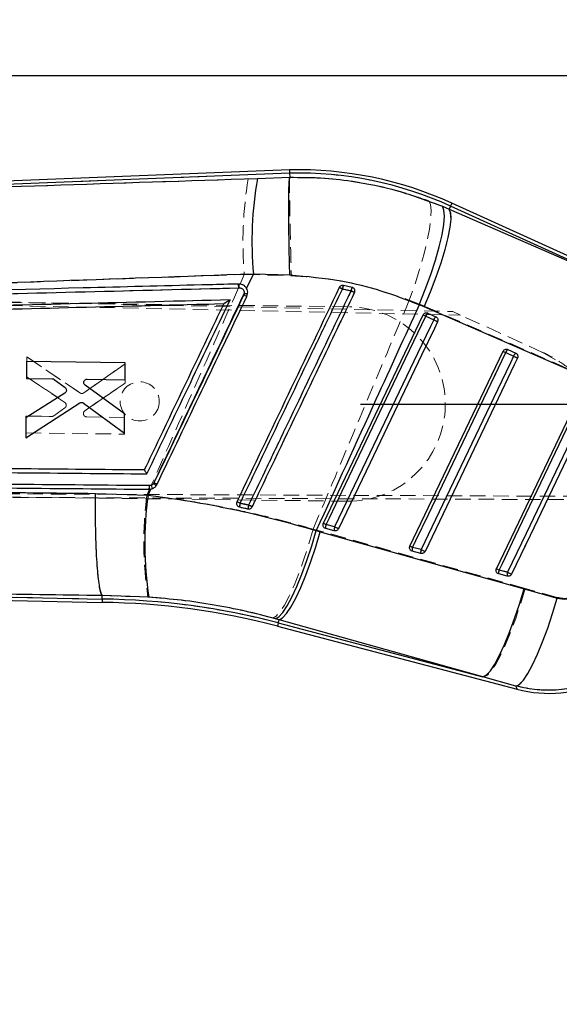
# Model space of a CAD drawing. Header units: millimetres. Extents: x 33 to 407, y 8 to 289.
# Tile 10 of 24: x 170 to 214, y 208 to 289. Entities that reach past the tile are written whole.
import ezdxf

# ---------------------------------------------------------------- set-up
doc = ezdxf.new("R2010")
doc.units = ezdxf.units.MM
doc.linetypes.add('HIDDEN', pattern=[1.905, 1.27, -0.635])
doc.layers.add('FORMATO', color=179, linetype='Continuous')
doc.styles.add('SLDTEXTSTYLE0', font='TXT', dxfattribs={"width": 0.75})
doc.dimstyles.new('SLDDIMSTYLE2', dxfattribs={"dimtxt": 3.5, "dimasz": 3.302, "dimexe": 0, "dimexo": 0.0625, "dimgap": 0.875, "dimtad": 1, "dimdec": 0, "dimrnd": 1e-09, "dimzin": 12, "dimdsep": 46, "dimtxsty": 'SLDTEXTSTYLE0', "dimsah": 1, "dimcen": 0.09, "dimadec": 0, "dimazin": 3, "dimtfac": 1, "dimtdec": 0, "dimtofl": 0, "dimtmove": 0, "dimatfit": 3, "dimfxl": 0, "dimfrac": 2, "dimtolj": 1, "dimtzin": 12, "dimarcsym": 0})

# ---------------------------------------------------------------- blocks, each defined once
blk = doc.blocks.new('_D_4')
at = {"layer": 'FORMATO'}
for p, q in [((197.437, 257.374), (258.731, 257.374)), ((257.731, 257.374), (257.731, 205.838)), ((100.965, 205.838), (258.731, 205.838))]:
    blk.add_line(p, q, dxfattribs=at)
for points in [[(257.731, 257.374), (257.223, 254.072), (258.239, 254.072)], [(257.731, 205.838), (258.239, 209.14), (257.223, 209.14)]]:
    blk.add_solid(points, dxfattribs=at)
at = {"layer": 'FORMATO', "insert": (253.219, 225.84), "char_height": 3.5, "attachment_point": 1, "rotation": 90, "style": 'SLDTEXTSTYLE0'}
blk.add_mtext('52', dxfattribs=at)
blk = doc.blocks.new('_D_5')
at = {"layer": 'FORMATO'}
for p, q in [((33.469, 264.248), (33.469, 285.231)), ((229.076, 257.158), (229.076, 285.231)), ((33.469, 284.231), (229.076, 284.231))]:
    blk.add_line(p, q, dxfattribs=at)
for points in [[(33.469, 284.231), (36.771, 283.723), (36.771, 284.739)], [(229.076, 284.231), (225.774, 284.739), (225.774, 283.723)]]:
    blk.add_solid(points, dxfattribs=at)
at = {"layer": 'FORMATO', "insert": (129.538, 288.743), "char_height": 3.5, "attachment_point": 1, "style": 'SLDTEXTSTYLE0'}
blk.add_mtext('196', dxfattribs=at)

msp = doc.modelspace()

# ---------------------------------------------------------------- linework, layer by layer
at = {"color": 7, "linetype": 'Continuous', "lineweight": 25}
for p, q in [((191.6412, 276.5273), (133.9535, 274.2359)), ((191.6496, 276.2563), (140.3129, 274.2172)), ((191.6412, 276.5273), (191.6496, 276.2563)), ((191.6496, 276.2563), (191.6601, 275.9165)), ((189.0085, 275.823), (191.6601, 275.9161)), ((191.6601, 275.9161), (191.6601, 275.9165)), ((223.008, 265.5824), (204.9261, 273.8033)), ((204.1473, 273.5426), (204.6999, 273.3057)), ((204.8139, 273.5564), (204.6999, 273.3057)), ((204.6999, 273.3057), (220.6064, 266.3765)), ((220.6064, 266.3765), (204.8139, 273.5564)), ((188.1298, 266.8267), (188.6922, 268.0055)), ((191.6658, 267.9132), (188.6922, 268.0055)), ((196.7629, 266.9176), (196.0502, 267.0723)), ((196.8234, 266.8968), (196.7629, 266.9176)), ((187.9371, 266.4229), (187.8999, 266.2946)), ((186.2673, 265.5865), (186.2662, 265.5864)), ((202.661, 265.3156), (202.2571, 265.4868)), ((218.5663, 258.3853), (202.661, 265.3156)), ((194.4123, 247.6231), (202.5657, 264.6617)), ((202.7913, 264.5537), (203.4353, 264.261)), ((202.9465, 264.8157), (202.9658, 264.8077)), ((202.9658, 264.8077), (203.6097, 264.5149)), ((201.4889, 245.7632), (209.1088, 261.6869)), ((209.4897, 261.8408), (209.5088, 261.8329)), ((209.5088, 261.8329), (210.1528, 261.5401)), ((209.3344, 261.579), (209.9784, 261.2862)), ((170.1331, 260.8436), (170.1158, 259.4703)), ((178.2027, 260.7406), (170.1331, 260.8436)), ((178.1854, 259.3674), (178.2027, 260.7406)), ((170.1158, 259.4703), (172.2306, 259.4433)), ((172.3921, 259.3884), (173.279, 258.7243)), ((175.0862, 259.4069), (178.1854, 259.3674)), ((178.1503, 256.5666), (174.92, 258.9062)), ((208.5655, 243.9033), (215.6519, 258.7121)), ((173.2608, 258.2675), (170.0753, 256.2466)), ((170.0548, 254.616), (174.4833, 257.4601)), ((174.7956, 257.4502), (178.1306, 254.9995)), ((170.0753, 256.2466), (170.0548, 254.616)), ((178.1306, 254.9995), (178.1503, 256.5666)), ((180.0638, 249.922), (180.3018, 250.4208)), ((180.1551, 250.4069), (180.3018, 250.4208)), ((180.5535, 250.9316), (180.5145, 250.8664)), ((175.7746, 250.0679), (180.0638, 249.922)), ((187.46, 248.989), (187.5466, 248.9555)), ((194.607, 247.1982), (194.5313, 247.2299)), ((195.3036, 247.0151), (194.607, 247.1982)), ((195.3343, 247.3321), (194.6378, 247.5151)), ((193.8257, 247.0217), (194.159, 246.9293)), ((194.159, 246.9293), (210.8352, 242.2644)), ((202.4109, 245.4722), (201.7144, 245.6553)), ((201.6837, 245.3383), (201.6078, 245.3701)), ((202.3802, 245.1552), (201.6837, 245.3383)), ((208.791, 243.7954), (208.5655, 243.9033)), ((208.7603, 243.4784), (208.6843, 243.5103)), ((209.4568, 243.2954), (208.7603, 243.4784)), ((209.4875, 243.6124), (208.791, 243.7954)), ((133.7985, 242.0626), (176.3172, 241.1531)), ((138.5671, 242.2318), (176.3218, 241.4243)), ((176.3218, 241.4243), (176.3267, 241.7116)), ((176.3267, 241.7116), (176.3264, 241.7121)), ((180.1367, 241.5747), (176.3267, 241.7116)), ((210.8352, 242.2644), (213.5379, 241.5102)), ((190.7929, 239.7327), (190.4994, 239.8146)), ((190.655, 239.2081), (210.266, 234.054)), ((190.724, 239.4703), (190.7929, 239.7327)), ((190.724, 239.4703), (207.4691, 235.0694)), ((207.4691, 235.0694), (190.7929, 239.7327)), ((210.1704, 234.3105), (207.4691, 235.0694))]:
    msp.add_line(p, q, dxfattribs=at)
at = {"color": 7, "linetype": 'HIDDEN', "lineweight": 18}
for p, q in [((139.8332, 274.1981), (191.6496, 276.2563)), ((188.2616, 275.7937), (139.8332, 274.1981)), ((191.6602, 275.9153), (188.2616, 275.7937)), ((191.6602, 275.9155), (191.6602, 275.9153)), ((204.7052, 273.3174), (203.0269, 273.9975)), ((204.8139, 273.5564), (204.7052, 273.3174)), ((220.0894, 266.6115), (204.7052, 273.3174)), ((204.8139, 273.5564), (220.0894, 266.6115)), ((187.9425, 267.9685), (187.5972, 267.1847)), ((187.9425, 267.9685), (191.7932, 267.864)), ((128.3734, 266.5752), (205.0027, 264.936)), ((187.4605, 266.8743), (137.1148, 265.6027)), ((187.4296, 267.1882), (187.4927, 267.1898)), ((187.5233, 266.8761), (187.4605, 266.8743)), ((187.8007, 267.1279), (187.8616, 267.0917)), ((188.1064, 266.8635), (188.1856, 266.6819)), ((128.4948, 266.1851), (196.5381, 265.3235)), ((128.496, 266.2745), (205.6363, 264.648)), ((201.4442, 265.8782), (202.6707, 265.3869)), ((202.6707, 265.3869), (218.051, 258.6774)), ((205.6363, 264.648), (205.0027, 264.936)), ((203.4351, 264.2587), (202.7911, 264.5515)), ((202.9654, 264.8078), (202.9357, 264.8194)), ((203.6094, 264.515), (202.9654, 264.8078)), ((212.3998, 261.573), (205.6363, 264.648)), ((209.5085, 261.833), (209.4791, 261.8445)), ((210.1525, 261.5402), (209.5085, 261.833)), ((170.1387, 261.2428), (170.1179, 259.6122)), ((170.1179, 259.6122), (170.1387, 261.2428)), ((174.4937, 258.2875), (170.1387, 261.2428)), ((170.1387, 261.2428), (174.4937, 258.2875)), ((209.9782, 261.284), (209.3342, 261.5768)), ((212.3071, 261.6151), (213.4672, 260.9665)), ((178.2022, 260.655), (174.8063, 258.2895)), ((174.8063, 258.2895), (178.2022, 260.655)), ((178.1822, 259.0878), (178.2022, 260.655)), ((170.1179, 259.6122), (173.2512, 257.5113)), ((173.2512, 257.5113), (170.1179, 259.6122)), ((174.8938, 256.8308), (178.1822, 259.0878)), ((178.1822, 259.0878), (174.8938, 256.8308)), ((173.2578, 257.0542), (172.3544, 256.4127)), ((170.0768, 256.3886), (170.0593, 255.0152)), ((172.1916, 256.362), (170.0768, 256.3886)), ((170.0768, 256.3886), (172.1916, 256.362)), ((172.1916, 256.362), (172.2365, 256.369)), ((174.8938, 256.8308), (174.8377, 256.7763)), ((178.1464, 256.2871), (175.0472, 256.326)), ((178.1289, 254.9139), (178.1464, 256.2871)), ((170.0593, 255.0152), (178.1289, 254.9139)), ((136.906, 251.0894), (180.1837, 250.701)), ((180.4147, 250.4535), (180.1551, 250.4069)), ((180.1837, 250.701), (180.332, 250.7277)), ((217.9026, 249.5463), (128.1623, 249.8993)), ((128.2924, 250.1968), (218.0328, 249.8164)), ((196.3368, 249.4248), (128.2935, 250.2863)), ((180.1903, 250.4074), (179.977, 249.9252)), ((187.5467, 248.9555), (187.4781, 248.9794)), ((194.5419, 247.2239), (194.6074, 247.198)), ((194.6074, 247.198), (195.3039, 247.0149)), ((194.6376, 247.5129), (195.3341, 247.3299)), ((194.1658, 246.9875), (193.5765, 247.1495)), ((210.9233, 242.2976), (194.1658, 246.9875)), ((201.7142, 245.6531), (202.4107, 245.4701)), ((201.6182, 245.3642), (201.684, 245.3381)), ((201.684, 245.3381), (202.3805, 245.155)), ((208.6943, 243.5046), (208.7606, 243.4782)), ((208.7606, 243.4782), (209.4571, 243.2952)), ((208.7908, 243.7934), (209.4873, 243.6103)), ((176.3218, 241.4243), (138.1847, 242.24)), ((176.3218, 241.4243), (176.3267, 241.7149)), ((176.3265, 241.7154), (176.3267, 241.7149)), ((176.3267, 241.7149), (180.0614, 241.5831)), ((213.5442, 241.5652), (210.9233, 242.2976)), ((176.3172, 241.1531), (176.3218, 241.4243)), ((190.2739, 239.8759), (190.7928, 239.7322)), ((190.724, 239.4703), (190.7928, 239.7322)), ((207.5503, 235.048), (190.724, 239.4703)), ((190.7928, 239.7322), (207.5503, 235.048)), ((207.5503, 235.048), (210.1697, 234.3124))]:
    msp.add_line(p, q, dxfattribs=at)
at = {"color": 8, "linetype": 'Continuous', "lineweight": 25}
msp.add_line((176.3218, 241.4243), (176.3172, 241.1531), dxfattribs=at)
at = {"color": 7, "linetype": 'HIDDEN', "lineweight": 18, "flags": 128}
for points in [[(203.0269, 273.9975), (203.167, 273.7019), (203.2238, 273.2073), (203.1957, 272.5272), (203.0836, 271.6803), (202.8906, 270.6898), (202.6218, 269.5829), (202.2847, 268.3899), (201.8886, 267.1436), (201.4442, 265.8782)], [(204.8139, 273.5564), (204.863, 273.6644), (204.8981, 273.7415), (204.9191, 273.7878), (204.9261, 273.8033)], [(204.7052, 273.3174), (204.8269, 273.0166), (204.8548, 272.5248), (204.7882, 271.8553), (204.6288, 271.0263), (204.3809, 270.0602), (204.0513, 268.9831), (203.6489, 267.824), (203.1845, 266.6144), (202.6707, 265.3869)], [(202.7911, 264.5515), (202.5282, 264.0022), (201.4767, 261.8049), (197.2708, 253.0156), (194.6376, 247.5129)], [(195.3341, 247.3299), (195.5969, 247.8792), (196.6484, 250.0765), (200.8544, 258.8658), (203.4351, 264.2587)], [(195.6528, 247.1792), (195.9157, 247.7285), (196.9672, 249.9259), (201.1731, 258.7151), (203.7538, 264.1081)], [(209.3342, 261.5768), (209.0714, 261.0274), (208.0199, 258.8301), (203.8139, 250.0409), (201.7142, 245.6531)], [(202.4107, 245.4701), (202.6735, 246.0194), (203.725, 248.2167), (207.931, 257.006), (209.9782, 261.284)], [(202.7294, 245.3194), (202.9923, 245.8687), (204.0438, 248.066), (208.2497, 256.8553), (210.2969, 261.1333)], [(215.8774, 258.6021), (215.6145, 258.0527), (214.563, 255.8554), (210.357, 247.0662), (208.7908, 243.7934)], [(209.4873, 243.6103), (209.7502, 244.1596), (210.8017, 246.357), (215.0077, 255.1462), (216.5214, 258.3093)], [(209.806, 243.4595), (210.0689, 244.0088), (211.1204, 246.2062), (215.3263, 254.9955), (216.84, 258.1585)], [(193.5765, 247.1495), (193.2129, 245.8953), (192.8243, 244.6888), (192.421, 243.5615), (192.0135, 242.5428), (191.6124, 241.6595), (191.2282, 240.9345), (190.871, 240.3869), (190.5501, 240.0309), (190.2739, 239.8759)], [(194.1658, 246.9875), (193.7907, 245.7351), (193.3909, 244.5303), (192.977, 243.4048), (192.5597, 242.3881), (192.15, 241.5068), (191.7586, 240.784), (191.3957, 240.2386), (191.071, 239.8849), (190.7928, 239.7322)], [(210.9233, 242.2976), (210.5483, 241.0458), (210.1485, 239.8419), (209.7346, 238.7173), (209.3174, 237.7014), (208.9077, 236.8208), (208.5163, 236.0987), (208.1534, 235.5538), (207.8286, 235.2005), (207.5503, 235.048)], [(213.5442, 241.5652), (213.1688, 240.3068), (212.7685, 239.0969), (212.3539, 237.9675), (211.936, 236.9484), (211.5257, 236.0667), (211.134, 235.3455), (210.7712, 234.8041), (210.4469, 234.4566), (210.1697, 234.3124)], [(190.655, 239.2081), (190.6593, 239.2245), (190.6723, 239.2737), (190.6938, 239.3556), (190.724, 239.4703)], [(210.1697, 234.3124), (210.2552, 234.0829), (210.266, 234.054)]]:
    msp.add_lwpolyline(points, dxfattribs=at)
at = {"color": 8, "linetype": 'Continuous', "lineweight": 25, "flags": 128}
for points in [[(204.9261, 273.8033), (204.9191, 273.7878), (204.8981, 273.7415), (204.863, 273.6644), (204.8139, 273.5564)], [(190.724, 239.4703), (190.6938, 239.3556), (190.6723, 239.2737), (190.6593, 239.2245), (190.655, 239.2081)], [(210.266, 234.054), (210.2554, 234.0823), (210.1704, 234.3105)]]:
    msp.add_lwpolyline(points, dxfattribs=at)
at = {"color": 7, "linetype": 'Continuous', "lineweight": 25, "flags": 128}
for points in [[(202.2571, 265.4868), (202.7517, 266.7334), (203.1968, 267.963), (203.5802, 269.1418), (203.8915, 270.2376), (204.1221, 271.2204), (204.2657, 272.063), (204.3182, 272.7426), (204.2784, 273.2403), (204.1473, 273.5426)], [(202.661, 265.3156), (203.1784, 266.5491), (203.6459, 267.766), (204.0509, 268.9331), (204.3822, 270.0186), (204.6308, 270.9928), (204.7899, 271.8292), (204.8552, 272.505), (204.825, 273.0017), (204.6999, 273.3057)], [(194.6378, 247.5151), (194.9007, 248.0645), (195.9522, 250.2618), (200.1582, 259.0513), (202.7913, 264.5537)], [(203.4353, 264.261), (203.1724, 263.7116), (202.1209, 261.5142), (197.9149, 252.7248), (195.3343, 247.3321)], [(203.7538, 264.1085), (203.4909, 263.5592), (202.4394, 261.3618), (198.2334, 252.5723), (195.6529, 247.1796)], [(202.7913, 264.5537), (202.7453, 264.5758), (202.7021, 264.5964), (202.6631, 264.6151), (202.6295, 264.6312), (202.6022, 264.6442), (202.5821, 264.6538), (202.5698, 264.6597), (202.5657, 264.6617)], [(203.7538, 264.1085), (203.7384, 264.1159), (203.7134, 264.1278), (203.6799, 264.1439), (203.6389, 264.1635), (203.5922, 264.1859), (203.5413, 264.2102), (203.4884, 264.2355), (203.4353, 264.261)], [(209.1088, 261.6869), (209.1129, 261.6849), (209.1252, 261.679), (209.1453, 261.6694), (209.1726, 261.6564), (209.2062, 261.6403), (209.2452, 261.6216), (209.2884, 261.601), (209.3344, 261.579)], [(201.7144, 245.6553), (201.9773, 246.2046), (203.0288, 248.402), (207.2348, 257.1915), (209.3344, 261.579)], [(209.9784, 261.2862), (209.7155, 260.7368), (208.664, 258.5395), (204.458, 249.75), (202.4109, 245.4722)], [(210.2969, 261.1338), (210.034, 260.5844), (208.9825, 258.387), (204.7765, 249.5976), (202.7295, 245.3198)], [(209.9784, 261.2862), (210.0315, 261.2608), (210.0844, 261.2354), (210.1353, 261.2111), (210.182, 261.1887), (210.223, 261.1691), (210.2565, 261.1531), (210.2815, 261.1411), (210.2969, 261.1338)], [(208.791, 243.7954), (209.0539, 244.3448), (210.1054, 246.5422), (214.3114, 255.3316), (215.8775, 258.6042)], [(216.5215, 258.3114), (216.2586, 257.7621), (215.2071, 255.5647), (211.0011, 246.7752), (209.4875, 243.6124)], [(216.84, 258.159), (216.5771, 257.6096), (215.5256, 255.4123), (211.3196, 246.6228), (209.8061, 243.4599)], [(194.6378, 247.5151), (194.5918, 247.5371), (194.5487, 247.5578), (194.5097, 247.5764), (194.4761, 247.5925), (194.4488, 247.6056), (194.4287, 247.6152), (194.4164, 247.6211), (194.4123, 247.6231)], [(195.6529, 247.1796), (195.6375, 247.187), (195.6125, 247.199), (195.5789, 247.215), (195.538, 247.2346), (195.4912, 247.257), (195.4404, 247.2813), (195.3874, 247.3067), (195.3343, 247.3321)], [(190.4994, 239.8146), (190.7764, 239.967), (191.0985, 240.3183), (191.4573, 240.8597), (191.8435, 241.5769), (192.2472, 242.4515), (192.6578, 243.4607), (193.0647, 244.5785), (193.4574, 245.7758), (193.8257, 247.0217)], [(190.7929, 239.7327), (191.0711, 239.8837), (191.3954, 240.2338), (191.7574, 240.7739), (192.1477, 241.4899), (192.5562, 242.3633), (192.9724, 243.3714), (193.3853, 244.4882), (193.7843, 245.6845), (194.159, 246.9293)], [(201.4889, 245.7632), (201.493, 245.7612), (201.5053, 245.7553), (201.5254, 245.7457), (201.5527, 245.7327), (201.5863, 245.7166), (201.6253, 245.6979), (201.6684, 245.6773), (201.7144, 245.6553)], [(202.4109, 245.4722), (202.464, 245.4468), (202.517, 245.4215), (202.5678, 245.3971), (202.6146, 245.3748), (202.6555, 245.3552), (202.6891, 245.3391), (202.7141, 245.3272), (202.7295, 245.3198)], [(209.4875, 243.6124), (209.5406, 243.587), (209.5936, 243.5616), (209.6444, 243.5373), (209.6912, 243.5149), (209.7321, 243.4953), (209.7657, 243.4793), (209.7907, 243.4673), (209.8061, 243.4599)], [(207.4691, 235.0694), (207.7473, 235.2203), (208.0716, 235.5703), (208.4336, 236.1102), (208.8239, 236.8261), (209.2325, 237.6992), (209.6486, 238.7071), (210.0615, 239.8236), (210.4605, 241.0197), (210.8352, 242.2644)], [(210.1704, 234.3105), (210.4474, 234.453), (210.7712, 234.797), (211.1331, 235.3335), (211.5237, 236.0485), (211.9328, 236.9231), (212.3496, 237.9344), (212.7633, 239.056), (213.1629, 240.2584), (213.5379, 241.5102)]]:
    msp.add_lwpolyline(points, dxfattribs=at)
at = {"color": 7, "linetype": 'HIDDEN', "lineweight": 18}
msp.add_circle((179.3888, 257.59), 1.6, dxfattribs=at)
at = {"color": 7, "linetype": 'Continuous', "lineweight": 25}
for centre, radius, start, end in [((192.3183, 246.0721), 30.4627, 65.551298, 91.273798), ((192.3183, 246.0721), 30.1916, 65.551298, 91.268993), ((218.431, 270.7175), 29.8622, 170.155915, 185.210597), ((186.3941, 266.9236), 1.1304, 357.570858, 13.621407), ((181.2787, 236.2077), 33.9226, 64.328165, 64.813895), ((197.3699, 266.5735), 1.4108, 159.293638, 171.509689), ((197.7844, 266.4502), 1.1234, 155.409976, 170.759334), ((173.7593, 218.5221), 53.2877, 64.180222, 64.529412), ((181.4819, 252.7245), 15.0113, 63.624638, 64.688052), ((188.3352, 269.2762), 2.881, 262.057101, 267.618677), ((203.2554, 264.4218), 0.4826, 126.891405, 164.128241), ((203.8994, 264.129), 0.4825, 126.888807, 164.132731), ((209.7985, 261.447), 0.4825, 126.88916, 164.129632), ((210.4424, 261.1543), 0.4825, 126.890343, 164.132624), ((179.3082, 250.6374), 0.8778, 344.775919, 4.147194), ((178.7819, 248.3977), 3.016, 49.663075, 54.938311), ((175.1809, 239.5482), 12.5875, 63.474484, 64.734325), ((209.4377, 246.0049), 29.634, 172.40413, 188.597786), ((175.6095, 224.3468), 27.6481, 64.300716, 64.900874), ((189.2593, 248.8174), 1.7182, 165.075475, 175.39137), ((189.606, 248.7423), 1.3567, 164.40203, 177.522659), ((170.5854, 211.8771), 41.2293, 64.106287, 64.55501), ((195.1442, 247.306), 0.5479, 157.56326, 191.352154), ((195.8407, 247.123), 0.5479, 157.561793, 191.353671), ((202.2208, 245.4462), 0.5479, 157.562825, 191.353173), ((202.9173, 245.2631), 0.5479, 157.560989, 191.355089), ((209.2975, 243.5863), 0.548, 157.563818, 191.350417), ((209.9939, 243.4033), 0.5479, 157.560279, 191.354086), ((175.5653, 181.7931), 59.3648, 75.274601, 89.274601), ((175.5653, 181.7931), 59.6359, 75.274601, 89.273175), ((212.8976, 244.0669), 10.353, 255.142933, 334.449064)]:
    msp.add_arc(centre, radius, start, end, dxfattribs=at)
at = {"color": 7, "linetype": 'HIDDEN', "lineweight": 18}
for centre, radius, start, end in [((192.3183, 246.0721), 30.1916, 65.551298, 91.268993), ((219.5973, 270.5971), 31.7637, 170.583901, 184.746905), ((186.3392, 266.9224), 1.1223, 357.543193, 13.699696), ((186.388, 266.9237), 1.1363, 357.59599, 13.543836), ((212.0105, 300.4859), 37.3257, 244.114083, 244.548848), ((197.0715, 266.634), 1.1113, 156.771356, 172.316911), ((197.5884, 266.4951), 0.9274, 152.891645, 171.55477), ((214.1961, 303.1014), 40.4623, 244.33425, 244.79976), ((181.8683, 253.5384), 14.1104, 63.561977, 64.708381), ((196.4374, 257.3742), 7.95, 269.274601, 89.274601), ((206.3723, 272.1641), 8.4129, 243.096987, 244.80583), ((203.27, 264.4133), 0.4984, 127.661784, 163.895469), ((203.9139, 264.1205), 0.4983, 127.658997, 163.899759), ((211.7421, 281.4201), 19.0662, 244.170524, 245.22977), ((213.0222, 269.4123), 8.66, 243.135006, 244.795153), ((209.8129, 261.4386), 0.4982, 127.657579, 163.897941), ((210.4568, 261.1459), 0.498, 127.649683, 163.904674), ((218.5949, 279.0935), 19.7845, 244.181168, 245.201905), ((173.0935, 257.2799), 0.28, 20.078811, 55.727216), ((172.1951, 256.6371), 0.2752, 269.277459, 305.373096), ((179.3092, 250.6374), 0.8768, 344.753491, 4.160391), ((179.3719, 250.2885), 1.0558, 8.990846, 24.580442), ((175.7532, 240.7456), 11.2607, 63.359075, 64.77109), ((209.3129, 246.0507), 29.5907, 172.476173, 188.683661), ((223.9016, 325.3476), 84.3053, 244.296643, 244.492843), ((189.1237, 248.8465), 1.5808, 164.859972, 176.048517), ((189.5147, 248.7615), 1.2647, 164.174226, 178.215958), ((215.871, 306.5958), 63.7597, 244.376679, 244.667613), ((198.1916, 255.0686), 8.3498, 243.08804, 244.80886), ((195.135, 247.3064), 0.5386, 157.456152, 191.617982), ((195.8315, 247.1234), 0.5386, 157.456531, 191.61778), ((203.6363, 264.4818), 19.0556, 244.171053, 245.2312), ((205.3684, 253.4186), 8.5823, 243.125555, 244.799607), ((202.2117, 245.4466), 0.5387, 157.455317, 191.615469), ((202.9083, 245.2635), 0.5388, 157.456644, 191.611714), ((210.9485, 263.1135), 19.6006, 244.177316, 245.208031), ((212.6303, 251.9455), 9.0111, 243.186134, 244.7803), ((209.2888, 243.5867), 0.5392, 157.462579, 191.603187), ((209.9852, 243.4037), 0.5391, 157.45962, 191.606564), ((218.4597, 262.1628), 20.6082, 244.190427, 245.170843), ((175.5653, 181.7931), 59.6359, 75.274601, 89.273175)]:
    msp.add_arc(centre, radius, start, end, dxfattribs=at)
at = {"color": 7, "linetype": 'Continuous', "lineweight": 25}
for points, knots in [([(140.3129, 274.2172), (145.1029, 274.3754), (161.3357, 274.9117), (177.5669, 275.4462), (189.0085, 275.823)], [0, 0, 0, 0, 0.2950861, 1, 1, 1, 1]), ([(191.6658, 267.9132), (191.6645, 267.9599), (191.6558, 268.2919), (191.6365, 269.0789), (191.6122, 270.2532), (191.5923, 271.527), (191.5812, 272.6938), (191.5789, 273.7251), (191.5859, 274.5868), (191.6018, 275.2562), (191.6261, 275.7273), (191.6488, 275.8532), (191.6601, 275.9161)], [0, 0, 0, 0, 0.0117321, 0.0834601, 0.1980319, 0.3126037, 0.4271713, 0.541739, 0.6563042, 0.7708693, 0.8854347, 1, 1, 1, 1]), ([(191.6601, 275.9165), (192.5026, 275.9135), (194.1938, 275.9076), (197.1502, 275.5829), (200.5257, 274.9029), (202.9329, 273.9988), (204.1473, 273.5426)], [0, 0, 0, 0, 0.19693296, 0.39536293, 0.69495729, 1, 1, 1, 1]), ([(188.6922, 268.0055), (177.2542, 267.5947), (161.0287, 267.012), (144.803, 266.3919), (140.0155, 266.209)], [0, 0, 0, 0, 0.7049427, 1, 1, 1, 1]), ([(202.2571, 265.4868), (201.2311, 265.8805), (199.1636, 266.6738), (195.6097, 267.5582), (193.0745, 267.7864), (191.6658, 267.9132)], [0, 0, 0, 0, 0.3044236, 0.6135009, 1, 1, 1, 1]), ([(187.4927, 267.1898), (187.2904, 267.1847), (186.2788, 267.1592), (182.0301, 267.0519), (165.4304, 266.6321), (149.6386, 266.2294), (137.0841, 265.9093)], [0, 0, 0, 0, 0.0120414, 0.0602073, 0.2528705, 1, 1, 1, 1]), ([(137.1148, 265.6027), (145.5168, 265.8155), (162.3205, 266.2412), (179.1225, 266.6642), (187.5235, 266.8757)], [0, 0, 0, 0, 0.50000179, 1, 1, 1, 1]), ([(195.7149, 266.9053), (194.3186, 263.9851), (191.5261, 258.1447), (188.7337, 252.3044), (187.3374, 249.3842)], [0, 0, 0, 0, 0.4999999, 1, 1, 1, 1]), ([(187.8093, 267.124), (187.7335, 267.1516), (187.6304, 267.1891), (187.5216, 267.1897), (187.4927, 267.1898)], [0, 0, 0, 0, 0.7345631, 1, 1, 1, 1]), ([(187.5235, 266.8757), (187.5728, 266.8717), (187.668, 266.8641), (187.7927, 266.792), (187.8842, 266.6891), (187.9395, 266.5603), (187.9379, 266.4687), (187.9371, 266.4229)], [0, 0, 0, 0, 0.2124133, 0.4100409, 0.6070208, 0.803506, 1, 1, 1, 1]), ([(187.599, 249.2599), (187.6866, 249.4431), (188.1243, 250.3589), (189.9628, 254.205), (192.2384, 258.9658), (194.5925, 263.8906), (195.5459, 265.8851), (195.9746, 266.7818)], [0, 0, 0, 0, 0.0313581, 0.1567906, 0.6585208, 0.8464608, 1, 1, 1, 1]), ([(188.1298, 266.8267), (188.1235, 266.8374), (188.0773, 266.9167), (187.9769, 267.0313), (187.8582, 267.0969), (187.8093, 267.124)], [0, 0, 0, 0, 0.0838403, 0.6218088, 1, 1, 1, 1]), ([(188.1507, 266.1732), (188.1778, 266.2483), (188.232, 266.3985), (188.2179, 266.6319), (188.1575, 266.7655), (188.1298, 266.8267)], [0, 0, 0, 0, 0.3514053, 0.702798, 1, 1, 1, 1]), ([(196.6756, 266.6306), (196.588, 266.4474), (196.1503, 265.5317), (194.3118, 261.6855), (192.0353, 256.9231), (189.681, 251.9977), (188.7274, 250.0027), (188.2993, 249.1071)], [0, 0, 0, 0, 0.03135521, 0.15677627, 0.65846025, 0.84667137, 1, 1, 1, 1]), ([(196.0502, 267.0723), (196.016, 267.0759), (195.9474, 267.083), (195.8481, 267.0494), (195.7651, 266.9897), (195.7312, 266.9327), (195.7149, 266.9053)], [0, 0, 0, 0, 0.2547442, 0.5095269, 0.7640335, 1, 1, 1, 1]), ([(195.9746, 266.7818), (196.1204, 266.7517), (196.3546, 266.7034), (196.5876, 266.6505), (196.6756, 266.6306)], [0, 0, 0, 0, 0.6224366, 1, 1, 1, 1]), ([(196.9684, 266.49), (196.9796, 266.5205), (197.0027, 266.5832), (196.997, 266.6862), (196.959, 266.7823), (196.8972, 266.8554), (196.8454, 266.8845), (196.8234, 266.8968)], [0, 0, 0, 0, 0.2017522, 0.4152888, 0.6288216, 0.8423632, 1, 1, 1, 1]), ([(186.7781, 265.8934), (178.5622, 265.6866), (162.3115, 265.2774), (146.0595, 264.8658), (138.024, 264.6623)], [0, 0, 0, 0, 0.505571, 1, 1, 1, 1]), ([(179.9746, 251.666), (181.0864, 253.9911), (183.3542, 258.7336), (185.6221, 263.4761), (186.7781, 265.8934)], [0, 0, 0, 0, 0.4902757, 1, 1, 1, 1]), ([(180.5145, 250.8664), (182.4973, 255.0221), (184.9715, 260.2075), (187.4457, 265.393), (187.9371, 266.4229)], [0, 0, 0, 0, 0.8013984, 1, 1, 1, 1]), ([(187.8999, 266.2946), (186.6755, 263.7341), (184.2266, 258.6132), (181.7778, 253.4921), (180.5535, 250.9316)], [0, 0, 0, 0, 0.5000004, 1, 1, 1, 1]), ([(180.8025, 250.8108), (182.0271, 253.3712), (184.4765, 258.492), (186.9259, 263.6128), (188.1507, 266.1732)], [0, 0, 0, 0, 0.5, 1, 1, 1, 1]), ([(186.7781, 265.8934), (186.7771, 265.8928), (186.7114, 265.8501), (186.5847, 265.7692), (186.4285, 265.673), (186.3301, 265.616), (186.282, 265.5907), (186.2718, 265.5877), (186.2673, 265.5865)], [0, 0, 0, 0, 0.0053152, 0.3355766, 0.6404987, 0.8090074, 0.9156935, 1, 1, 1, 1]), ([(188.5903, 248.9672), (188.6776, 249.1498), (189.1151, 250.0649), (190.9537, 253.9103), (193.6591, 259.5687), (196.0143, 264.4945), (196.9684, 266.49)], [0, 0, 0, 0, 0.0312554, 0.1566757, 0.6583563, 1, 1, 1, 1]), ([(138.0082, 264.3604), (146.1, 264.5669), (162.1866, 264.9774), (178.272, 265.3842), (186.2662, 265.5864)], [0, 0, 0, 0, 0.5030115, 1, 1, 1, 1]), ([(186.2662, 265.5864), (186.2636, 265.5811), (185.9108, 264.8432), (184.1561, 261.1754), (181.9898, 256.646), (180.1738, 252.8492), (179.7592, 251.9824)], [0, 0, 0, 0, 0.0011842, 0.1627189, 0.8088574, 1, 1, 1, 1]), ([(202.2571, 265.4868), (201.0736, 262.9032), (198.2558, 256.7516), (195.452, 250.5935), (193.8257, 247.0217)], [0, 0, 0, 0, 0.4199754, 1, 1, 1, 1]), ([(202.5657, 264.6617), (202.5833, 264.6908), (202.6184, 264.749), (202.7035, 264.8083), (202.8015, 264.8379), (202.8859, 264.8352), (202.9323, 264.8202), (202.9465, 264.8157)], [0, 0, 0, 0, 0.2233184, 0.4465842, 0.6714447, 0.8997564, 1, 1, 1, 1]), ([(203.6097, 264.5149), (203.6332, 264.5019), (203.6861, 264.4725), (203.7474, 264.3978), (203.7837, 264.3018), (203.7879, 264.1999), (203.7648, 264.1381), (203.7538, 264.1085)], [0, 0, 0, 0, 0.1686941, 0.3807651, 0.5928461, 0.8049213, 1, 1, 1, 1]), ([(209.1088, 261.6869), (209.1263, 261.716), (209.1615, 261.7742), (209.2466, 261.8335), (209.3446, 261.8631), (209.429, 261.8604), (209.4755, 261.8454), (209.4897, 261.8408)], [0, 0, 0, 0, 0.2232599, 0.4464764, 0.6712859, 0.8995466, 1, 1, 1, 1]), ([(210.1528, 261.5401), (210.1763, 261.5271), (210.2293, 261.4977), (210.2905, 261.4229), (210.3268, 261.3269), (210.3309, 261.225), (210.3079, 261.1633), (210.2969, 261.1338)], [0, 0, 0, 0, 0.1689277, 0.3809954, 0.5930721, 0.8051492, 1, 1, 1, 1]), ([(172.2306, 259.4433), (172.2619, 259.4402), (172.3201, 259.4343), (172.3693, 259.403), (172.3921, 259.3884)], [0, 0, 0, 0, 0.53713258, 1, 1, 1, 1]), ([(174.8178, 259.21), (174.8296, 259.2388), (174.8533, 259.2965), (174.9225, 259.3614), (175.003, 259.4009), (175.06, 259.405), (175.0862, 259.4069)], [0, 0, 0, 0, 0.2598659, 0.5197095, 0.7803001, 1, 1, 1, 1]), ([(173.279, 258.7243), (173.3022, 258.7027), (173.3486, 258.6594), (173.3855, 258.5702), (173.3937, 258.4799), (173.377, 258.4249), (173.3695, 258.4001)], [0, 0, 0, 0, 0.2622166, 0.5244893, 0.7853905, 1, 1, 1, 1]), ([(174.92, 258.9062), (174.8965, 258.927), (174.8496, 258.9688), (174.8109, 259.0563), (174.8014, 259.14), (174.8131, 259.1902), (174.8178, 259.21)], [0, 0, 0, 0, 0.2743566, 0.5487684, 0.8217571, 1, 1, 1, 1]), ([(173.3695, 258.4001), (173.3553, 258.3716), (173.329, 258.319), (173.2823, 258.2837), (173.2608, 258.2675)], [0, 0, 0, 0, 0.5401746, 1, 1, 1, 1]), ([(174.4833, 257.4601), (174.5111, 257.4743), (174.5668, 257.5026), (174.662, 257.5068), (174.7402, 257.4861), (174.781, 257.4597), (174.7956, 257.4502)], [0, 0, 0, 0, 0.2803414, 0.5606295, 0.8422864, 1, 1, 1, 1]), ([(179.7592, 251.9824), (179.7057, 251.9829), (178.8431, 251.9906), (174.7442, 252.0272), (160.8173, 252.1513), (147.7011, 252.2656), (137.8206, 252.3516)], [0, 0, 0, 0, 0.0038299, 0.0617, 0.2931802, 1, 1, 1, 1]), ([(137.8438, 252.0441), (144.8239, 251.9819), (158.8664, 251.8567), (172.9111, 251.7298), (179.9746, 251.666)], [0, 0, 0, 0, 0.4970736, 1, 1, 1, 1]), ([(179.9746, 251.666), (179.9739, 251.667), (179.9695, 251.6741), (179.9432, 251.7164), (179.8973, 251.7886), (179.8417, 251.873), (179.7994, 251.9341), (179.7703, 251.9729), (179.7628, 251.9794), (179.7592, 251.9824)], [0, 0, 0, 0, 0.0070967, 0.0478022, 0.2878428, 0.4954359, 0.6767362, 0.8489869, 1, 1, 1, 1]), ([(136.8765, 250.7877), (144.0889, 250.7251), (158.5136, 250.5998), (172.9413, 250.4712), (180.1551, 250.4069)], [0, 0, 0, 0, 0.4999991, 1, 1, 1, 1]), ([(180.1836, 250.7008), (172.9699, 250.766), (158.5428, 250.8963), (144.1183, 251.025), (136.9062, 251.0893)], [0, 0, 0, 0, 0.5000072, 1, 1, 1, 1]), ([(180.5145, 250.8664), (180.4905, 250.8388), (180.4365, 250.7766), (180.3204, 250.7133), (180.2292, 250.705), (180.1836, 250.7008)], [0, 0, 0, 0, 0.28572, 0.6428836, 1, 1, 1, 1]), ([(180.3018, 250.4208), (180.3782, 250.4443), (180.5311, 250.4914), (180.7032, 250.6384), (180.7727, 250.7591), (180.8025, 250.8108)], [0, 0, 0, 0, 0.3641216, 0.7282853, 1, 1, 1, 1]), ([(138.0216, 250.4046), (143.7961, 250.3623), (156.3793, 250.2702), (168.9647, 250.1389), (175.7746, 250.0679)], [0, 0, 0, 0, 0.4589035, 1, 1, 1, 1]), ([(176.3264, 241.7121), (176.2883, 241.7752), (176.2122, 241.9015), (176.106, 242.3732), (176.0099, 243.0433), (175.9266, 243.9058), (175.8589, 244.9378), (175.8081, 246.1053), (175.7764, 247.3797), (175.7646, 248.6474), (175.7685, 249.5529), (175.7738, 250.0005), (175.7746, 250.0679)], [0, 0, 0, 0, 0.1113323, 0.2226645, 0.3339968, 0.4453291, 0.5566619, 0.6679946, 0.7793284, 0.8906622, 0.9835504, 1, 1, 1, 1]), ([(180.0638, 249.922), (181.214, 249.7665), (183.5145, 249.4554), (186.9744, 248.7942), (190.4289, 248.0003), (192.6934, 247.3479), (193.8257, 247.0217)], [0, 0, 0, 0, 0.2468896, 0.4937677, 0.7468862, 1, 1, 1, 1]), ([(187.3374, 249.3842), (187.3257, 249.3518), (187.3023, 249.2872), (187.3102, 249.1823), (187.3501, 249.0868), (187.4064, 249.0232), (187.4476, 248.9969), (187.46, 248.989)], [0, 0, 0, 0, 0.2254996, 0.4509952, 0.6765908, 0.9023976, 1, 1, 1, 1]), ([(187.5466, 248.9555), (187.743, 248.9124), (187.9777, 248.8608), (188.2123, 248.8093), (188.2506, 248.8009)], [0, 0, 0, 0, 0.8366364, 1, 1, 1, 1]), ([(188.2993, 249.1071), (188.165, 249.1364), (187.9316, 249.1873), (187.6982, 249.2383), (187.599, 249.2599)], [0, 0, 0, 0, 0.5754988, 1, 1, 1, 1]), ([(188.2506, 248.8009), (188.2546, 248.8001), (188.2918, 248.7924), (188.3657, 248.7921), (188.4636, 248.826), (188.5431, 248.8868), (188.5754, 248.9418), (188.5903, 248.9672)], [0, 0, 0, 0, 0.0299584, 0.2813222, 0.5327071, 0.7840931, 1, 1, 1, 1]), ([(194.5313, 247.2299), (194.5033, 247.2505), (194.4473, 247.2918), (194.3956, 247.385), (194.3767, 247.4879), (194.3891, 247.5698), (194.4075, 247.6121), (194.4123, 247.6231)], [0, 0, 0, 0, 0.23205608, 0.464186, 0.69419591, 0.920534, 1, 1, 1, 1]), ([(195.6529, 247.1796), (195.6351, 247.1502), (195.5996, 247.0913), (195.5136, 247.0314), (195.4152, 247.0018), (195.3429, 247.0053), (195.3069, 247.0143), (195.3036, 247.0151)], [0, 0, 0, 0, 0.2436518, 0.4873033, 0.7309631, 0.9746042, 1, 1, 1, 1]), ([(201.6078, 245.3701), (201.5798, 245.3907), (201.5239, 245.432), (201.4722, 245.5253), (201.4533, 245.6282), (201.4657, 245.71), (201.4841, 245.7522), (201.4889, 245.7632)], [0, 0, 0, 0, 0.2321109, 0.4642947, 0.694357, 0.9207441, 1, 1, 1, 1]), ([(202.7295, 245.3198), (202.7282, 245.3173), (202.712, 245.2842), (202.6686, 245.2261), (202.583, 245.1677), (202.4833, 245.141), (202.4141, 245.1464), (202.3809, 245.1551), (202.3802, 245.1552)], [0, 0, 0, 0, 0.019982, 0.2636345, 0.5072871, 0.7509277, 0.9945952, 1, 1, 1, 1]), ([(208.6843, 243.5103), (208.6563, 243.531), (208.6004, 243.5723), (208.5487, 243.6655), (208.5299, 243.7685), (208.5424, 243.8502), (208.5607, 243.8924), (208.5655, 243.9033)], [0, 0, 0, 0, 0.2321844, 0.464459, 0.6945994, 0.9210657, 1, 1, 1, 1]), ([(209.8061, 243.4599), (209.8048, 243.4574), (209.7886, 243.4242), (209.7451, 243.3661), (209.6594, 243.3078), (209.5598, 243.2811), (209.4906, 243.2866), (209.4574, 243.2952), (209.4568, 243.2954)], [0, 0, 0, 0, 0.0203282, 0.2639757, 0.5076299, 0.7512738, 0.9949312, 1, 1, 1, 1]), ([(213.5379, 241.5102), (213.5444, 241.5084), (213.7904, 241.4407), (214.3026, 241.3901), (214.9348, 241.5443), (215.4874, 241.852), (215.874, 242.2156), (216.0573, 242.548), (216.123, 242.6672)], [0, 0, 0, 0, 0.0066595, 0.2518135, 0.4971834, 0.6319876, 0.8679806, 1, 1, 1, 1]), ([(176.3264, 241.7121), (169.5089, 241.8066), (156.9213, 241.9811), (144.3361, 242.153), (138.5671, 242.2318)], [0, 0, 0, 0, 0.5416066, 1, 1, 1, 1]), ([(190.4994, 239.8146), (189.6734, 240.0303), (188.0214, 240.4616), (185.4438, 240.9625), (182.8095, 241.3542), (181.0277, 241.5012), (180.1367, 241.5747)], [0, 0, 0, 0, 0.2458327, 0.4916726, 0.7458239, 1, 1, 1, 1]), ([(222.1084, 239.7815), (221.8034, 239.2294), (221.2249, 238.1822), (220.047, 236.8615), (218.6812, 235.7289), (217.1161, 234.8474), (215.4075, 234.2513), (213.6754, 233.9589), (211.9039, 233.9475), (210.7482, 234.1895), (210.1704, 234.3105)], [0, 0, 0, 0, 0.1328491, 0.252012, 0.371175, 0.5063239, 0.628859, 0.7513947, 0.8756962, 1, 1, 1, 1])]:
    msp.add_open_spline(points, degree=3, knots=knots, dxfattribs=at)
at = {"color": 7, "linetype": 'HIDDEN', "lineweight": 18}
for points, knots in [([(191.6602, 275.9153), (191.6559, 275.8527), (191.6475, 275.7273), (191.644, 275.257), (191.6475, 274.5884), (191.6583, 273.7273), (191.6761, 272.6966), (191.7001, 271.5302), (191.7298, 270.2568), (191.7601, 269.0654), (191.7821, 268.2604), (191.7919, 267.9107), (191.7932, 267.864)], [0, 0, 0, 0, 0.1140587, 0.2281174, 0.342176, 0.4562346, 0.5702957, 0.6843569, 0.7984218, 0.912487, 0.9883155, 1, 1, 1, 1]), ([(203.0269, 273.9975), (202.2971, 274.25), (200.8374, 274.755), (198.5543, 275.3107), (196.2139, 275.7025), (193.9021, 275.9167), (192.3816, 275.9159), (191.6602, 275.9155)], [0, 0, 0, 0, 0.2007323, 0.4014632, 0.6076465, 0.8138306, 1, 1, 1, 1]), ([(139.5339, 266.1864), (140.3544, 266.2179), (156.4907, 266.8387), (172.6269, 267.4183), (187.9425, 267.9685)], [0, 0, 0, 0, 0.0508466, 1, 1, 1, 1]), ([(191.7932, 267.864), (192.3793, 267.8278), (194.3089, 267.7084), (197.5929, 267.1608), (200.1506, 266.309), (201.4442, 265.8782)], [0, 0, 0, 0, 0.1773848, 0.5839752, 1, 1, 1, 1]), ([(187.4605, 266.8743), (186.5773, 264.8707), (184.2043, 259.4871), (181.8255, 254.1061), (180.332, 250.7277)], [0, 0, 0, 0, 0.3721708, 1, 1, 1, 1]), ([(187.8966, 266.2963), (187.9128, 266.3412), (187.9444, 266.4293), (187.932, 266.5708), (187.8775, 266.6981), (187.783, 266.7993), (187.6602, 266.8663), (187.5689, 266.8728), (187.5233, 266.8761)], [0, 0, 0, 0, 0.1719473, 0.33745443, 0.503121, 0.66881661, 0.83437936, 1, 1, 1, 1]), ([(187.5972, 267.1847), (187.6297, 267.1796), (187.6997, 267.1685), (187.7655, 267.1421), (187.8007, 267.1279)], [0, 0, 0, 0, 0.4646025, 1, 1, 1, 1]), ([(195.9701, 266.7826), (194.5642, 263.84), (192.1894, 258.8697), (189.3986, 253.0286), (188.0138, 250.1301), (187.5978, 249.2594)], [0, 0, 0, 0, 0.503778, 0.8509298, 1, 1, 1, 1]), ([(188.2979, 249.1064), (189.7033, 252.0479), (192.0771, 257.0163), (194.8682, 262.8579), (196.2539, 265.7581), (196.6711, 266.6313)], [0, 0, 0, 0, 0.5035309, 0.8505246, 1, 1, 1, 1]), ([(196.6711, 266.6313), (196.5846, 266.6509), (196.3516, 266.7039), (196.1174, 266.7522), (195.9701, 266.7826)], [0, 0, 0, 0, 0.3711836, 1, 1, 1, 1]), ([(138.0241, 264.6624), (146.0596, 264.8659), (162.3117, 265.2775), (178.5623, 265.6867), (186.7782, 265.8936)], [0, 0, 0, 0, 0.49442686, 1, 1, 1, 1]), ([(186.7782, 265.8936), (185.6221, 263.4762), (183.3542, 258.7338), (181.0864, 253.9913), (179.9746, 251.6662)], [0, 0, 0, 0, 0.5097399, 1, 1, 1, 1]), ([(180.5529, 250.9321), (181.7768, 253.4928), (184.2247, 258.6143), (186.6726, 263.7356), (187.8966, 266.2963)], [0, 0, 0, 0, 0.4999997, 1, 1, 1, 1]), ([(186.2673, 265.5865), (186.2718, 265.5877), (186.2819, 265.5906), (186.3299, 265.6159), (186.428, 265.6728), (186.5842, 265.769), (186.7111, 265.8501), (186.7772, 265.893), (186.7782, 265.8936)], [0, 0, 0, 0, 0.0842058, 0.190691, 0.3587619, 0.6628301, 0.9946863, 1, 1, 1, 1]), ([(196.968, 266.4901), (196.882, 266.3102), (196.4457, 265.3977), (194.6085, 261.5549), (191.9019, 255.8939), (189.5456, 250.9654), (188.5902, 248.9672)], [0, 0, 0, 0, 0.0307994, 0.1562197, 0.6579006, 1, 1, 1, 1]), ([(193.5765, 247.1495), (194.7673, 249.9884), (197.3867, 256.2326), (200.0123, 262.4742), (201.4442, 265.8782)], [0, 0, 0, 0, 0.4546368, 1, 1, 1, 1]), ([(218.0328, 249.8164), (218.1467, 250.3762), (218.3745, 251.4959), (218.3569, 253.2182), (218.0656, 254.9096), (217.4945, 256.5308), (216.6554, 258.0299), (215.5811, 259.3713), (214.2923, 260.5066), (213.1918, 261.1994), (212.538, 261.5078), (212.3998, 261.573)], [0, 0, 0, 0, 0.1209437, 0.2418874, 0.3628308, 0.4837738, 0.6047232, 0.7256723, 0.8466286, 0.9675855, 1, 1, 1, 1]), ([(174.8063, 258.2895), (174.7788, 258.2742), (174.7239, 258.2436), (174.6285, 258.2361), (174.5497, 258.254), (174.5083, 258.2788), (174.4937, 258.2875)], [0, 0, 0, 0, 0.2819143, 0.5638227, 0.846148, 1, 1, 1, 1]), ([(173.3565, 257.376), (173.343, 257.4049), (173.318, 257.4582), (173.2722, 257.4946), (173.2512, 257.5113)], [0, 0, 0, 0, 0.5424599, 1, 1, 1, 1]), ([(173.3565, 257.376), (173.3644, 257.3457), (173.3801, 257.285), (173.3637, 257.1909), (173.3224, 257.1098), (173.2783, 257.0718), (173.2578, 257.0542)], [0, 0, 0, 0, 0.25871, 0.5174186, 0.7763545, 1, 1, 1, 1]), ([(173.3721, 257.2918), (173.3724, 257.2942), (173.3756, 257.3228), (173.3656, 257.3506), (173.3565, 257.376)], [0, 0, 0, 0, 0.0857268, 1, 1, 1, 1]), ([(174.7838, 256.5297), (174.7785, 256.5602), (174.7679, 256.6214), (174.7916, 256.713), (174.8361, 256.785), (174.877, 256.8175), (174.8938, 256.8308)], [0, 0, 0, 0, 0.2705812, 0.541147, 0.8121855, 1, 1, 1, 1]), ([(175.0472, 256.326), (175.0158, 256.3296), (174.953, 256.3367), (174.8708, 256.3864), (174.8114, 256.4531), (174.7923, 256.5062), (174.7838, 256.5297)], [0, 0, 0, 0, 0.2640524, 0.5281082, 0.7911308, 1, 1, 1, 1]), ([(174.9635, 256.3417), (174.9661, 256.3403), (174.9915, 256.3273), (175.0208, 256.3266), (175.0472, 256.326)], [0, 0, 0, 0, 0.1017706, 1, 1, 1, 1]), ([(179.9746, 251.6662), (172.9112, 251.73), (158.8665, 251.8568), (144.824, 251.982), (137.8438, 252.0442)], [0, 0, 0, 0, 0.5029265, 1, 1, 1, 1]), ([(179.9746, 251.6662), (179.974, 251.6672), (179.9697, 251.6742), (179.9433, 251.7165), (179.8976, 251.7885), (179.8419, 251.8729), (179.7995, 251.9341), (179.7704, 251.9729), (179.7628, 251.9794), (179.7592, 251.9824)], [0, 0, 0, 0, 0.0070965, 0.047101, 0.2872263, 0.4949021, 0.6762695, 0.8485492, 1, 1, 1, 1]), ([(180.3853, 250.4529), (180.3387, 250.4355), (180.2752, 250.4118), (180.2082, 250.4083), (180.1903, 250.4074)], [0, 0, 0, 0, 0.7343706, 1, 1, 1, 1]), ([(180.332, 250.7277), (180.3429, 250.7322), (180.3955, 250.7542), (180.4821, 250.8149), (180.5293, 250.893), (180.5529, 250.9321)], [0, 0, 0, 0, 0.1158466, 0.5576017, 1, 1, 1, 1]), ([(175.7734, 250.0658), (169.0683, 250.1363), (156.3555, 250.27), (143.6448, 250.3642), (137.6382, 250.4086)], [0, 0, 0, 0, 0.5274351, 1, 1, 1, 1]), ([(175.7734, 250.0658), (175.7726, 249.9985), (175.7674, 249.5526), (175.7636, 248.6489), (175.7754, 247.3831), (175.8072, 246.1086), (175.8581, 244.9411), (175.926, 243.9091), (176.0094, 243.0467), (176.1057, 242.3766), (176.212, 241.9048), (176.2883, 241.7786), (176.3265, 241.7154)], [0, 0, 0, 0, 0.0164561, 0.1089475, 0.2203301, 0.3317126, 0.4430942, 0.5544759, 0.6658569, 0.7772379, 0.888619, 1, 1, 1, 1]), ([(193.5765, 247.1495), (192.4843, 247.4555), (190.2999, 248.0675), (186.9162, 248.827), (183.4704, 249.4697), (181.1415, 249.7734), (179.977, 249.9252)], [0, 0, 0, 0, 0.2468872, 0.4937782, 0.7468835, 1, 1, 1, 1]), ([(188.2506, 248.8009), (188.0568, 248.8434), (187.8222, 248.895), (187.5875, 248.9465), (187.5467, 248.9555)], [0, 0, 0, 0, 0.8259635, 1, 1, 1, 1]), ([(187.5978, 249.2594), (187.6972, 249.2377), (187.9307, 249.1867), (188.164, 249.1357), (188.2979, 249.1064)], [0, 0, 0, 0, 0.426013, 1, 1, 1, 1]), ([(216.129, 242.7206), (216.0048, 242.5101), (215.88, 242.2985), (215.5379, 241.9548), (215.1959, 241.7107), (214.5618, 241.489), (214.0115, 241.4567), (213.6512, 241.5404), (213.5442, 241.5652)], [0, 0, 0, 0, 0.235155, 0.2362457, 0.4723335, 0.6352461, 0.8916252, 1, 1, 1, 1]), ([(138.1847, 242.24), (144.1857, 242.1581), (156.8984, 241.9845), (169.6135, 241.8084), (176.3265, 241.7154)], [0, 0, 0, 0, 0.4720474, 1, 1, 1, 1]), ([(180.0614, 241.5831), (180.9109, 241.5147), (182.6097, 241.3779), (185.1778, 241.0087), (187.7483, 240.5238), (189.4321, 240.0919), (190.2739, 239.8759)], [0, 0, 0, 0, 0.2460102, 0.492001, 0.7460034, 1, 1, 1, 1]), ([(210.1697, 234.3124), (210.6627, 234.205), (211.7459, 233.9693), (213.4676, 233.9454), (215.4295, 234.2355), (217.2657, 234.9065), (218.8956, 235.8924), (220.1853, 236.9967), (221.2924, 238.2928), (221.8361, 239.2858), (222.108, 239.7822)], [0, 0, 0, 0, 0.1063095, 0.2335367, 0.3607628, 0.5233604, 0.6423489, 0.7613367, 0.8806686, 1, 1, 1, 1])]:
    msp.add_open_spline(points, degree=3, knots=knots, dxfattribs=at)

# ---------------------------------------------------------------- dimensions: what is measured, and where the dimension line sits
at = {"layer": 'FORMATO'}
dim = msp.add_linear_dim(base=(229.0761, 284.2314), p1=(33.4688, 263.248), p2=(229.0761, 256.1578), dimstyle='SLDDIMSTYLE2', dxfattribs=at)
dim.commit()
dim.dimension.update_dxf_attribs({"geometry": '_D_5', "text_midpoint": (133.417, 284.2314), "dimtype": 160})
dim = msp.add_linear_dim(base=(257.7312, 205.8376), p1=(196.4374, 257.3742), p2=(99.9649, 205.8376), angle=90, dimstyle='SLDDIMSTYLE2', dxfattribs=at)
dim.commit()
dim.dimension.update_dxf_attribs({"geometry": '_D_4', "text_midpoint": (257.7312, 228.4264), "dimtype": 160})

doc.saveas('drawing.dxf')
